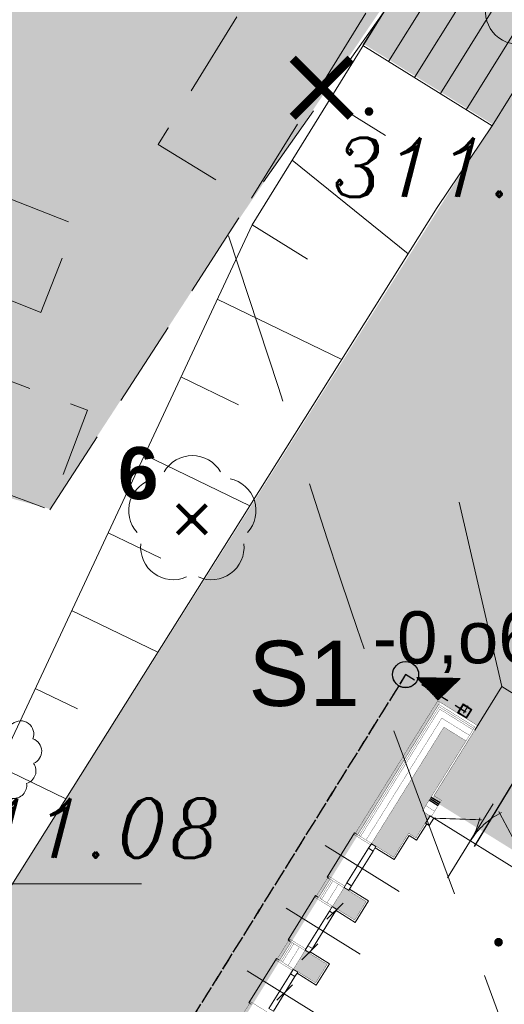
# Model space of a CAD drawing. Extents: x 4615668 to 9294084, y 5334101 to 10688993.
# Tile 21 of 37: x 4651232.8 to 4651238.38, y 5338759.5 to 5338770.82. Entities that reach past the tile are written whole.
import ezdxf

# ---------------------------------------------------------------- set-up
doc = ezdxf.new("R2010")
doc.units = 0
doc.header["$MEASUREMENT"] = 0
for name, pattern in [('DASHDOT', [25.4, 12.7, -6.35, 0, -6.35]), ('DASHED', [19.05, 12.7, -6.35]), ('KTCR', [1.5, 1, -0.5]), ('l423_500', [2, 1.5, -0.5]), ('l812_500', [3, 2, -1])]:
    doc.linetypes.add(name, pattern=pattern)
for name, color, linetype, lineweight in [('00_GM_DR_WYMIARY', 7, 'Continuous', 30), ('A_SZRAF', 253, 'Continuous', 5), ('A_widok', 8, 'Continuous', 0), ('chodnik', 7, 'l423_500', 13), ('hatch', 253, 'Continuous', 0), ('k_rzedne', 7, 'Continuous', 13), ('pkt_wys', 7, 'Continuous', 13), ('warst_przeryw', 7, 'l812_500', 0), ('Wymiar', 7, 'Continuous', 9), ('zielen', 7, 'Continuous', 13)]:
    doc.layers.add(name, color=color, linetype=linetype, lineweight=lineweight)
for name, color, linetype in [('hatcz', 253, 'Continuous'), ('OPIS', 7, 'Continuous'), ('sciany', 1, 'Continuous'), ('STOLARKA', 4, 'Continuous')]:
    doc.layers.add(name, color=color, linetype=linetype)
doc.styles.add('ARIAL_CE', font='arial.ttf', dxfattribs={"height": 15})
doc.styles.get("Standard").update_dxf_attribs({"font": 'txt.shx'})
doc.styles.add('Style-ITALIC_1250', font='ITALIC_1250.shx')
doc.styles.add('tomek14', font='ISOCP.shx', dxfattribs={"height": 14})

# ---------------------------------------------------------------- blocks, each defined once
blk = doc.blocks.new('G$CA76AC6B6')
at = {"layer": 'Wymiar', "color": 242, "linetype": 'DASHED', "lineweight": 30, "ltscale": 0.01}
for points in [[(9.388, 23.252), (0.042, 8.231)], [(10.146, 22.957), (9.594, 23.3)]]:
    blk.add_lwpolyline(points, dxfattribs=at)
at = {"layer": 'Wymiar', "color": 242, "lineweight": 30, "ltscale": 40}
blk.add_circle((9.467, 23.379), 0.15, dxfattribs=at)
at = {"layer": 'OPIS', "color": 242, "linetype": 'ByBlock', "insert": (7.66, 23.769), "char_height": 0.75, "width": 36.84588, "attachment_point": 1}
blk.add_mtext('{\\fArial|b0|i0|c238|p34;S1}', dxfattribs=at)
blk = doc.blocks.new('G$CE3CC9D66')
at = {"layer": 'Wymiar', "color": 242, "linetype": 'DASHED', "lineweight": 30, "ltscale": 0.01}
blk.add_lwpolyline([(10.146, 22.957), (9.467, 23.379), (0.042, 8.231)], dxfattribs=at)
at = {"layer": 'Wymiar', "lineweight": 0, "ltscale": 40}
blk.add_blockref('G$CA76AC6B6', (0, 0), dxfattribs=at)
blk = doc.blocks.new('G$C7A6A329E')
at = {"layer": 'hatch', "color": 0, "lineweight": 0, "ltscale": 40}
blk.add_arc((144.5, 50), 90, 148.7267, 180, dxfattribs=at)
at = {"layer": 'STOLARKA', "color": 252, "linetype": 'Continuous', "lineweight": 0}
for p, q in [((54.4, 100), (54.4, 0)), ((144, 50), (5, 50))]:
    blk.add_line(p, q, dxfattribs=at)
at = {"layer": 'STOLARKA', "color": 252, "linetype": 'Continuous', "lineweight": 0, "const_width": 1}
for points in [[(144, 50), (64.3, 96)], [(5, 50), (52.7, 77.5)]]:
    blk.add_lwpolyline(points, dxfattribs=at)
at = {"layer": 'STOLARKA', "color": 252, "linetype": 'Continuous', "lineweight": 0}
for points in [[(5, 40), (5, 50), (0, 50), (0, 40)], [(144, 40), (144, 50), (149, 50), (149, 40)]]:
    blk.add_lwpolyline(points, close=True, dxfattribs=at)
blk.add_arc((-35.6, 50), 90, 0, 18.4099, dxfattribs=at)
blk = doc.blocks.new('G$C46D5DCE7')
at = {"linetype": 'DASHDOT', "lineweight": 0, "ltscale": 0.1}
for p, q in [((8, 1188.9), (8, 1174.1)), ((0, 1181.8), (16.8, 1181.8))]:
    blk.add_line(p, q, dxfattribs=at)
at = {"lineweight": 0, "ltscale": 40}
blk.add_lwpolyline([(14, 1175.8), (14, 1187.8), (2, 1187.8), (2, 1175.8)], close=True, dxfattribs=at)
at = {"linetype": 'DASHDOT', "lineweight": 0, "ltscale": 0.1}
blk.add_lwpolyline([(13.2, 1176.6), (13.2, 1187), (2.8, 1187), (2.8, 1176.6)], close=True, dxfattribs=at)
blk = doc.blocks.new('G$CB8F5CD2F')
at = {"layer": 'sciany', "ltscale": 40}
h = blk.add_hatch(color=0, dxfattribs=at)
h.dxf.hatch_style = 1
h.paths.add_polyline_path([(121.7, 1214), (121.7, 1199), (136.7, 1199), (136.7, 1214), (121.7, 1214)], is_closed=False)
h.paths.add_polyline_path([(151.7, 1214), (136.7, 1214), (136.7, 1199), (151.7, 1199), (151.7, 1214)], is_closed=False)
h.paths.add_polyline_path([(136.7, 1056.5), (151.7, 1056.5), (151.7, 1089), (161.7, 1089), (161.7, 1119), (151.7, 1119), (151.7, 1199), (136.7, 1199), (136.7, 1056.5)], is_closed=False)
h.paths.add_polyline_path([(121.7, 1199), (121.7, 1056.5), (136.7, 1056.5), (136.7, 1199), (121.7, 1199)], is_closed=False)
h = blk.add_hatch(color=0, dxfattribs=at)
h.dxf.hatch_style = 1
h.paths.add_polyline_path([(121.7, 742), (121.7, 599.5), (134.2, 599), (134.2, 741.5), (121.7, 742)], is_closed=False)
h.paths.add_polyline_path([(121.7, 599), (121.7, 584), (134.2, 584), (134.2, 599), (121.7, 599)], is_closed=False)
h.paths.add_polyline_path([(134.2, 599), (134.2, 584), (151.7, 584), (151.7, 599), (134.2, 599)], is_closed=False)
h.paths.add_polyline_path([(161.7, 679), (161.7, 709), (151.7, 709), (151.7, 741.5), (134.2, 741.5), (134.2, 599), (151.7, 599), (151.7, 679), (161.7, 679)], is_closed=False)
h.paths.add_polyline_path([(361.7, 779), (344.2, 779), (344.2, 614), (361.7, 614), (361.7, 779)], is_closed=False)
h.paths.add_polyline_path([(344.2, 779), (331.7, 779), (331.7, 709), (311.7, 709), (311.7, 679), (331.7, 679), (331.7, 614), (344.2, 614), (344.2, 779)], is_closed=False)
h.paths.add_polyline_path([(134.2, 801.5), (151.7, 801.5), (151.7, 826.5), (134.2, 826.5), (134.2, 801.5)], is_closed=False)
h.paths.add_polyline_path([(121.7, 801), (134.2, 801.5), (134.2, 826.5), (121.7, 826), (121.7, 801)], is_closed=False)
h.paths.add_polyline_path([(121.7, 911.5), (121.7, 886.5), (134.2, 886.5), (134.2, 911.5), (119.2, 911.5)], is_closed=False)
h.paths.add_polyline_path([(151.7, 886.5), (151.7, 911.5), (134.2, 911.5), (134.2, 886.5), (151.7, 886.5)], is_closed=False)
h.paths.add_polyline_path([(151.7, 971.5), (151.7, 996.5), (134.2, 996.5), (134.2, 971.5), (151.7, 971.5)], is_closed=False)
h.paths.add_polyline_path([(121.7, 996.5), (121.7, 971.5), (134.2, 971.5), (134.2, 996.5), (121.7, 996.5)], is_closed=False)
at = {"layer": 'sciany', "color": 0, "lineweight": 0, "ltscale": 40}
for p, q in [((153.7, 1289), (0, 1442.7)), ((77.7, 1026.5), (177.7, 1026.5)), ((77.7, 941.5), (177.7, 941.5)), ((77.7, 856.5), (177.7, 856.5))]:
    blk.add_line(p, q, dxfattribs=at)
at = {"layer": 'sciany', "color": 0, "ltscale": 40}
for p, q in [((151.7, 1138), (163.7, 1138)), ((151.7, 1136), (163.7, 1136)), ((151.7, 1134), (163.7, 1134))]:
    blk.add_line(p, q, dxfattribs=at)
at = {"layer": 'sciany', "color": 0, "lineweight": 0, "ltscale": 40}
for points in [[(153.7, 1230), (153.7, 1289), (311.7, 1289)], [(163.7, 1109), (163.7, 1087), (153.7, 1087), (153.7, 1054.5), (127.7, 1054.5)], [(101.7, 996.5), (98.7, 996.5), (98.7, 1056.5), (101.7, 1056.5)], [(127.7, 998.5), (153.7, 998.5), (153.7, 969.5), (127.7, 969.5)], [(101.7, 911.5), (98.7, 911.5), (98.7, 971.5), (101.7, 971.5)], [(127.7, 913.5), (153.7, 913.5), (153.7, 884.5), (127.7, 884.5)], [(101.7, 886.5), (98.7, 886.5), (98.7, 826.5), (101.7, 826.5)]]:
    blk.add_lwpolyline(points, dxfattribs=at)
at = {"layer": 'sciany', "color": 0, "ltscale": 40, "const_width": 0.3}
for points in [[(121.7, 1054.5), (99.7, 1054.5), (99.7, 1236), (153.7, 1236), (153.7, 1141), (163.7, 1141), (163.7, 1119)], [(121.7, 1056.5), (102.7, 1056.5), (102.7, 1233), (151.7, 1233), (151.7, 1214)], [(121.7, 1056.5), (104.7, 1056.5), (104.7, 1231), (151.7, 1231), (151.7, 1214)], [(121.7, 1056.5), (106.7, 1056.5), (106.7, 1229), (151.7, 1229), (151.7, 1214)], [(114.2, 1056.5), (114.2, 1056.5), (114.2, 1221.5), (144.2, 1221.5), (151.7, 1221.5)], [(151.7, 1089), (151.7, 1056.5), (121.7, 1056.5), (121.7, 1214), (151.7, 1214), (151.7, 1119)], [(151.7, 1134), (163.7, 1134)], [(163.7, 1126.3), (151.7, 1126.3)], [(151.7, 1089), (161.7, 1089), (161.7, 1119), (151.7, 1119)], [(121.7, 998.5), (99.7, 998.5), (99.7, 969.5), (121.7, 969.5)], [(121.7, 996.5), (102.7, 996.5), (102.7, 971.5), (121.7, 971.5)], [(121.7, 996.5), (104.7, 996.5), (104.7, 971.5), (121.9, 971.5)], [(121.7, 996.5), (106.7, 996.5), (106.7, 971.5), (121.7, 971.5)], [(114.2, 996.5), (114.2, 971.5)], [(121.7, 913.5), (99.7, 913.5), (99.7, 884.5), (121.7, 884.5)], [(121.7, 911.5), (102.7, 911.5), (102.7, 886.5), (121.7, 886.5)], [(121.7, 911.5), (104.7, 911.5), (104.7, 886.5), (121.9, 886.5)], [(121.7, 911.5), (106.7, 911.5), (106.7, 886.5), (121.7, 886.5)], [(114.2, 911.5), (114.2, 886.5)], [(121.7, 828.5), (99.7, 828.5), (99.7, 799.5), (121.7, 799.5)]]:
    blk.add_lwpolyline(points, dxfattribs=at)
at = {"layer": 'sciany', "color": 0, "lineweight": 0, "ltscale": 40}
for points in [[(121.7, 1056), (121.7, 1050), (127.7, 1050), (127.7, 1056)], [(121.7, 1050), (121.7, 1003), (127.7, 1003), (127.7, 1050)], [(121.7, 997), (121.7, 1003), (127.7, 1003), (127.7, 997)], [(121.7, 971), (121.7, 965), (127.7, 965), (127.7, 971)], [(121.7, 965), (121.7, 918), (127.7, 918), (127.7, 965)], [(121.7, 912), (121.7, 918), (127.7, 918), (127.7, 912)], [(121.7, 886), (121.7, 880), (127.7, 880), (127.7, 886)], [(121.7, 833), (121.7, 880), (127.7, 880), (127.7, 833)]]:
    blk.add_lwpolyline(points, close=True, dxfattribs=at)
at = {"layer": 'sciany', "color": 0, "ltscale": 40, "const_width": 0.3}
for points in [[(121.7, 971.5), (121.7, 996.5), (151.7, 996.5), (151.7, 971.5)], [(121.7, 971.5), (121.7, 996.5), (151.7, 996.5), (151.7, 971.5)], [(121.7, 886.5), (121.7, 911.5), (151.7, 911.5), (151.7, 886.5)]]:
    blk.add_lwpolyline(points, close=True, dxfattribs=at)
at = {"layer": 'sciany', "color": 0, "ltscale": 40}
blk.add_blockref('G$C7A6A329E', (162.2, 1069), dxfattribs=at)
at = {"layer": 'Wymiar', "lineweight": 0, "ltscale": 40}
blk.add_blockref('G$C46D5DCE7', (124.4, 60.5), dxfattribs=at)
blk = doc.blocks.new('922_5')
at = {"layer": 'zielen', "linetype": 'Continuous', "lineweight": 13}
h = blk.add_hatch(color=96, dxfattribs=at)
edge = h.paths.add_edge_path()
edge.add_arc((0, 0), 0.05, 0, 360)
at = {"layer": 'zielen', "color": 96, "linetype": 'Continuous', "lineweight": 13}
for centre, start, end in [((0.005, 0.357), 30.1243, 149.8757), ((-0.352, 0.098), 101.9988, 221.9759), ((0.362, 0.098), 318.0241, 78.0012), ((-0.215, -0.321), 174.335, 293.7607), ((0.225, -0.321), 246.2393, 5.665)]:
    blk.add_arc(centre, 0.375, start, end, dxfattribs=at)
blk = doc.blocks.new('801_5')
at = {"layer": 'pkt_wys', "linetype": 'Continuous', "lineweight": 13}
h = blk.add_hatch(color=7, dxfattribs=at)
edge = h.paths.add_edge_path()
edge.add_arc((0, 0), 0.05, 0, 360)
blk = doc.blocks.new('G$C3390F2A0')
at = {"layer": 'chodnik', "color": 7, "linetype": 'KTCR', "lineweight": 13, "flags": 128}
blk.add_lwpolyline([(103.508, 143.938), (105.809, 147.489), (110.247, 153.753)], dxfattribs=at)
for points in [[(107.932, 150.924), (105.809, 147.489), (104.754, 148.14), (106.878, 151.576)], [(103.405, 146.208), (100.613, 147.301), (101.009, 148.313), (103.801, 147.219)], [(99.702, 145.37), (103.508, 143.938), (103.94, 145.085), (100.133, 146.517)]]:
    blk.add_lwpolyline(points, close=True, dxfattribs=at)
at = {"layer": 'k_rzedne', "color": 24, "linetype": 'Continuous', "lineweight": 13, "flags": 128}
blk.add_lwpolyline([(101.501, 139.335), (101.812, 139.639), (104.563, 139.639)], dxfattribs=at)
at = {"layer": 'warst_przeryw', "color": 21, "linetype": 'l812_500', "lineweight": 0, "flags": 128}
blk.add_lwpolyline([(105.562, 147.089), (106.137, 145.346), (106.237, 145.039), (106.435, 144.425), (106.699, 143.607), (106.833, 143.199), (106.969, 142.791), (107.038, 142.588), (107.18, 142.182), (107.252, 141.979), (107.363, 141.676), (108.983, 137.305)], dxfattribs=at)
at = {"layer": 'pkt_wys', "color": 7, "linetype": 'Continuous', "lineweight": 13}
for p in [(107.179, 148.518), (108.669, 138.968)]:
    blk.add_blockref('801_5', p, dxfattribs=at)
at = {"layer": 'zielen', "color": 96, "linetype": 'Continuous', "lineweight": 13}
blk.add_blockref('922_5', (109.109, 149.988), dxfattribs=at)
at = {"layer": 'k_rzedne', "color": 24, "linetype": 'Continuous', "lineweight": 13, "style": 'Style-ITALIC_1250'}
blk.add_text('311.08', height=0.68, dxfattribs=at).set_placement((102.112, 139.939))
at = {"layer": 'pkt_wys', "color": 7, "linetype": 'Continuous', "lineweight": 13, "style": 'Style-ITALIC_1250'}
blk.add_text('311.87', height=0.68, dxfattribs=at).set_placement((106.753, 147.537))
blk = doc.blocks.new('G$C21B962D8')
at = {"layer": 'A_widok', "color": 251, "lineweight": 0, "ltscale": 40}
for p, q in [((14.219, 30.535), (13.426, 29.261)), ((14.516, 30.35), (13.723, 29.076)), ((14.813, 30.165), (14.021, 28.891)), ((15.11, 29.98), (14.318, 28.707)), ((15.407, 29.795), (14.615, 28.522)), ((15.705, 29.61), (14.912, 28.337)), ((13.426, 29.261), (14.912, 28.337))]:
    blk.add_line(p, q, dxfattribs=at)
at = {"layer": 'A_widok', "color": 251}
for p, q in [((13.05, 28.619), (13.688, 28.224)), ((12.612, 27.941), (13.946, 26.865)), ((12.152, 27.198), (12.79, 26.804)), ((11.752, 26.344), (13.184, 25.652)), ((11.333, 25.449), (11.994, 25.129)), ((10.914, 24.553), (12.125, 23.968)), ((10.495, 23.658), (11.101, 23.365)), ((10.076, 22.763), (11.067, 22.284)), ((9.657, 21.868), (10.142, 21.633)), ((9.238, 20.973), (10.009, 20.6))]:
    blk.add_line(p, q, dxfattribs=at)
for points in [[(6.305, 14.707), (12.152, 27.198), (12.152, 27.198), (15.219, 32.153), (29.62, 24.584), (29.62, 24.584), (33.741, 18.822), (18.503, 0)], [(5.989, 14.205), (14.28, 27.396), (14.912, 28.337), (14.912, 28.337)]]:
    blk.add_lwpolyline(points, dxfattribs=at)
blk = doc.blocks.new('G$C8E15AEAE')
at = {"layer": 'sciany', "lineweight": 0, "ltscale": 40, "const_width": 0.1}
for points in [[(0.035, 0.035), (0.702, 0.702)], [(0.035, 0.702), (0.702, 0.035)]]:
    blk.add_lwpolyline(points, dxfattribs=at)
blk = doc.blocks.new('G$C01146726')
at = {"layer": 'zielen', "color": 3}
for centre, start, end in [((0.283, 0.586), 40.8744, 174.7219), ((0.523, 0.602), 24.7268, 146.6225), ((0.76, 0.553), 359.5406, 131.7552), ((0.151, 0.451), 96.6457, 228.8454), ((0.866, 0.408), 281.7556, 72.5372), ((0.154, 0.227), 132.8485, 285.7031), ((0.751, 0.223), 236.0983, 14.181), ((0.329, 0.151), 207.3677, 311.9829), ((0.526, 0.154), 229.9389, 338.22)]:
    blk.add_arc(centre, 0.151, start, end, dxfattribs=at)

msp = doc.modelspace()

# ---------------------------------------------------------------- hatches: boundary and pattern name
at = {"lineweight": 0, "ltscale": 40, "transparency": 33554687}
h = msp.add_hatch(dxfattribs=at)
h.set_pattern_fill('ANSI31', color=256)
h.set_pattern_definition([(45, (-17089.9451, 1897.26438), (-0.0883883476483, 0.0883883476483), [])])
h.paths.add_polyline_path([(4651236.585, 5338760.767), (4651235.592, 5338759.17), (4651235.541, 5338759.202), (4651236.534, 5338760.798)])
at = {"layer": 'A_SZRAF', "lineweight": 0, "transparency": 33554687}
h = msp.add_hatch(dxfattribs=at)
h.set_pattern_fill('HONEY', color=256, angle=360)
h.set_pattern_definition([(360, (-68558.77793, 28680.40003), (0.1875, 0.108253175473), [0.125, -0.25]), (120, (-68558.77793, 28680.40003), (-0.1875, 0.108253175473), [0.125, -0.25]), (60, (-68558.77793, 28680.40003), (2e-16, 0.2165063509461), [-0.25, 0.125])])
h.paths.add_polyline_path([(4651237.542, 5338771.82), (4651236.75, 5338770.546), (4651238.236, 5338769.621), (4651229.313, 5338755.489), (4651224.483, 5338757.422), (4651223.324, 5338754.526), (4651227.296, 5338752.936), (4651228.027, 5338749.827), (4651241.396, 5338741.552), (4651253.107, 5338760.367), (4651247.848, 5338763.639), (4651248.638, 5338764.916), (4651237.542, 5338771.82)], is_closed=False)
h.paths.add_polyline_path([(4651237.64, 5338762.971), (4651238.064, 5338762.707), (4651237.536, 5338761.858), (4651238.895, 5338761.013), (4651242.275, 5338766.447), (4651252.338, 5338760.186), (4651243.094, 5338745.327), (4651233.031, 5338751.588), (4651236.416, 5338757.028), (4651235.053, 5338757.867), (4651234.525, 5338757.018), (4651234.1, 5338757.282)], flags=16)
at = {"layer": 'hatcz', "lineweight": 0, "transparency": 33554687}
h = msp.add_hatch(dxfattribs=at)
h.set_pattern_fill('AR-CONC', color=256, scale=0.1)
h.set_pattern_definition([(50, (-17089.9451, 1897.2644), (0.7172601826, -0.062752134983), [0.075, -0.825]), (355, (-17089.9451, 1897.2644), (-0.13875133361, 0.7521921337), [0.06, -0.66]), (100.45144446, (-17089.8853, 1897.25915), (0.57850884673, 0.68943999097), [0.063740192, -0.701142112]), (46.1842, (-17089.9451, 1897.4644), (1.06724133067, -0.16551928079), [0.1125, -1.2375]), (96.63563549, (-17089.8562, 1897.4506), (0.93466194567, 0.97411860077), [0.095610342, -1.05171376]), (351.18416399, (-17089.9451, 1897.4644), (0.93466194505, 0.97411860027), [0.09, -0.990000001]), (21, (-17089.8451, 1897.4144), (0.59690705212, -0.402618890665), [0.075, -0.825]), (326, (-17089.8451, 1897.4144), (0.24331533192, 0.72515004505), [0.06, -0.66]), (71.45144474, (-17089.79536, 1897.3808), (0.84022237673, 0.322531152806), [0.06374019, -0.701142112]), (37.5, (-17089.9451, 1897.26438), (0.012159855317, 0.332893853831), [0, -0.652, 0, -0.67, 0, -0.6625]), (7.5, (-17089.9451, 1897.26438), (0.263069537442, 0.394411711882), [0, -0.382, 0, -0.637, 0, -0.2525]), (327.5, (-17090.1681, 1897.26438), (0.533822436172, -0.022554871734), [0, -0.25, 0, -0.78, 0, -1.035]), (317.5, (-17090.2681, 1897.2644), (0.583186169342, 0.100104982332), [0, -0.325, 0, -0.518, 0, -0.735])])
edge = h.paths.add_edge_path()
edge.add_line((4651233.816, 5338764.922), (4651229.051, 5338766.315))
edge.add_line((4651229.051, 5338766.315), (4651232.333, 5338773.12))
edge.add_line((4651232.333, 5338773.12), (4651234.489, 5338776.22))
edge.add_line((4651234.489, 5338776.22), (4651237.158, 5338778.492))
edge.add_line((4651237.158, 5338778.492), (4651238.782, 5338779.106))
edge.add_line((4651238.782, 5338779.106), (4651241.474, 5338777.281))
edge.add_line((4651241.474, 5338777.281), (4651237.54, 5338771.799))
edge.add_line((4651237.54, 5338771.799), (4651235.202, 5338768.347))
edge.add_line((4651235.202, 5338768.347), (4651233.148, 5338765.196))
edge.add_line((4651233.148, 5338765.196), (4651229.051, 5338766.315))
at = {"layer": 'OPIS'}
h = msp.add_hatch(dxfattribs=at)
h.set_pattern_fill('ANSI31', color=256, scale=0.02, angle=88.8181)
h.set_pattern_definition([(133.818058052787, (15135733.5118263, -4186514.3656215), (-0.0018038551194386, -0.00173092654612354), [])])
h.paths.add_polyline_path([(4651237.37, 5338763.257), (4651237.869, 5338763.247), (4651237.613, 5338763.003)])

# ---------------------------------------------------------------- linework, layer by layer
at = {"layer": '00_GM_DR_WYMIARY', "lineweight": 30}
msp.add_line((4651238.033, 5338761.314), (4651238.619, 5338762.282), dxfattribs=at)
at = {"layer": 'OPIS'}
msp.add_lwpolyline([(4651237.37, 5338763.257), (4651237.869, 5338763.247), (4651237.613, 5338763.003), (4651237.37, 5338763.257)], dxfattribs=at)
at = {"layer": 'Wymiar', "color": 242, "linetype": 'DASHED', "lineweight": 30, "ltscale": 0.01}
msp.add_lwpolyline([(4651237.919, 5338762.869), (4651237.24, 5338763.292), (4651227.815, 5338748.143)], dxfattribs=at)
at = {"layer": 'Wymiar', "color": 242, "lineweight": 30, "ltscale": 40}
msp.add_circle((4651237.24, 5338763.292), 0.15, dxfattribs=at)

# ---------------------------------------------------------------- block references
at = {"lineweight": 0, "ltscale": 40}
for name, p in [('G$C21B962D8', (4651223.322, 5338741.264)), ('G$C8E15AEAE', (4651235.906, 5338769.669))]:
    msp.add_blockref(name, p, dxfattribs=at)
at = {"lineweight": 0, "ltscale": 40, "xscale": 0.5, "yscale": 0.5, "zscale": 0.5}
msp.add_blockref('G$C8E15AEAE', (4651234.598, 5338764.893), dxfattribs=at)
at = {"color": 1, "lineweight": 0, "ltscale": 40, "rotation": 56.66597362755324}
msp.add_blockref('G$C01146726', (4651232.677, 5338761.661), dxfattribs=at)
at = {"layer": 'Wymiar', "color": 242, "linetype": 'DASHED', "lineweight": 30, "ltscale": 0.01}
msp.add_blockref('G$C3390F2A0', (4651129.64, 5338621.247), dxfattribs=at)
at = {"layer": 'Wymiar', "lineweight": 0, "ltscale": 40, "xscale": 0.01, "yscale": 0.01, "zscale": 0.01, "rotation": 328.1115445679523}
msp.add_blockref('G$CB8F5CD2F', (4651230.234, 5338753.023), dxfattribs=at)
at = {"layer": 'Wymiar', "lineweight": 0, "ltscale": 40}
msp.add_blockref('G$CE3CC9D66', (4651227.773, 5338739.912), dxfattribs=at)
at = {"layer": 'zielen', "color": 96, "linetype": 'Continuous', "lineweight": 13}
msp.add_blockref('922_5', (4651234.782, 5338765.078), dxfattribs=at)

# ---------------------------------------------------------------- texts
at = {"color": 0, "ltscale": 2.5, "insert": (4651233.931, 5338765.908), "char_height": 0.6, "width": 3.86948, "attachment_point": 1, "style": 'tomek14'}
msp.add_mtext('{\\fArial|b1|i0|c238|p34;\\C94;6}', dxfattribs=at)
at = {"layer": 'OPIS', "insert": (4651237.017, 5338763.663), "char_height": 0.6, "width": 35.55035, "attachment_point": 5, "rotation": 0.1544, "style": 'ARIAL_CE'}
msp.add_mtext('\\pxi-4,l6.666675,t6.666675;-0,o6', dxfattribs=at)

doc.saveas('drawing.dxf')
